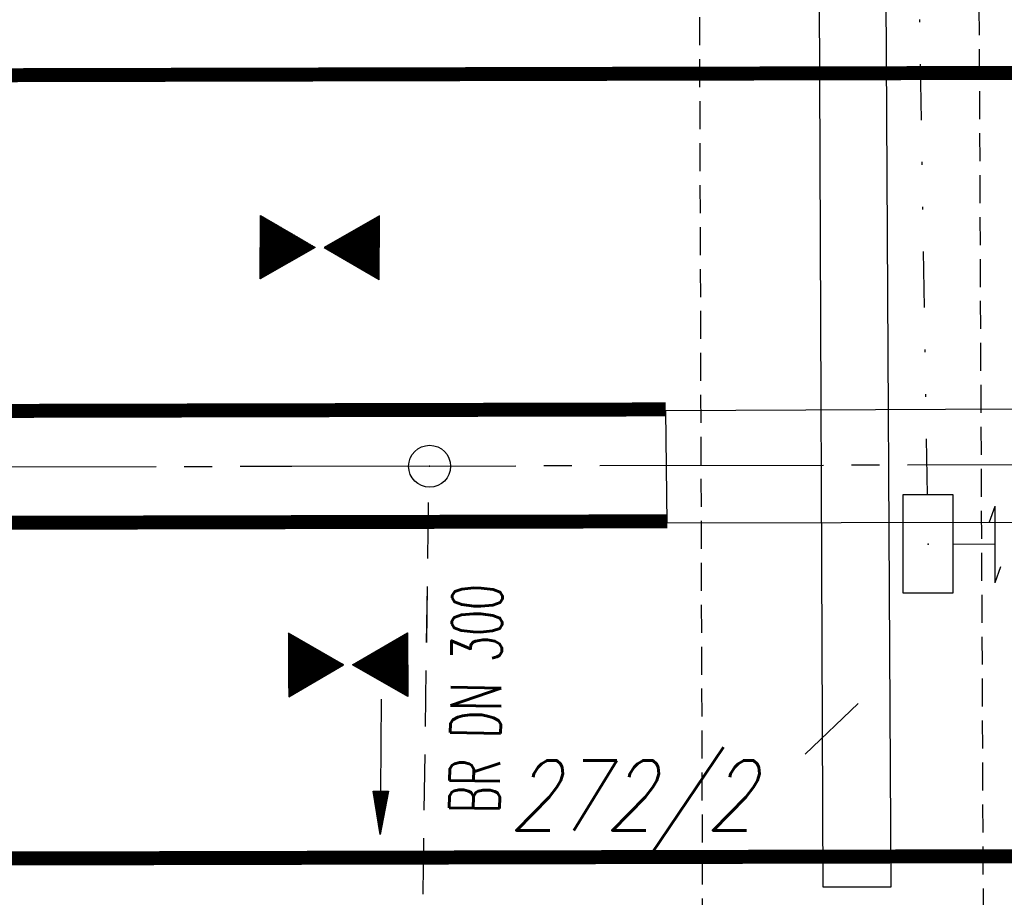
# Model space of a CAD drawing. Extents: x 0 to 1135, y 0 to 420.
# Tile 13 of 116: x 94 to 129, y 186 to 217. Entities that reach past the tile are written whole.
import ezdxf
from ezdxf.enums import TextEntityAlignment as Align

# ---------------------------------------------------------------- set-up
doc = ezdxf.new("R2010")
doc.units = 0
doc.header["$LTSCALE"] = 2
doc.header["$MEASUREMENT"] = 0
for name, pattern in [('ACHSE', [5.5, 4, -0.5, 0.5, -0.5]), ('AUSGEZOGEN', [0]), ('GESTRICH-X2', [1.5, 1, -0.5]), ('GESTRICHELT', [0.75, 0.5, -0.25]), ('GETRENNTX3', [3.25, 1, -0.75, 0, -0.75, 0, -0.75])]:
    doc.linetypes.add(name, pattern=pattern)
doc.layers.get('0').update_dxf_attribs({"color": 8, "linetype": 'AUSGEZOGEN'})
for name, color, linetype in [('ACHSETOP', 250, 'ACHSE'), ('BAUWOTOP', 250, 'AUSGEZOGEN'), ('BAUWUTOP', 250, 'GESTRICHELT'), ('DURCHL', 200, 'GESTRICH-X2'), ('FBRTOP', 8, 'AUSGEZOGEN'), ('FLSTNR', 8, 'AUSGEZOGEN'), ('GEF', 8, 'AUSGEZOGEN'), ('GRENZL', 8, 'AUSGEZOGEN'), ('KANAL', 200, 'GESTRICH-X2'), ('PFEIL', 200, 'CONTINUOUS'), ('SCHSYMBOL', 200, 'AUSGEZOGEN'), ('SIGNATUR', 8, 'AUSGEZOGEN'), ('Telekom', 8, 'GETRENNTX3'), ('TEXTO', 200, 'CONTINUOUS')]:
    doc.layers.add(name, color=color, linetype=linetype)
doc.styles.add('ROMANS', font='romans.shx', dxfattribs={"width": 0.8})

# ---------------------------------------------------------------- blocks, each defined once
blk = doc.blocks.new('GST')
at = {"color": 0}
blk.add_circle((0, 0), 0.75, dxfattribs=at)
blk.add_point((0, 0), dxfattribs=at)
blk = doc.blocks.new('10')
blk.add_blockref('GST', (0, 0))
blk = doc.blocks.new('SK')
for p, q in [((0.816, 2.58), (1.384, 2.379)), ((-1.353, 2.373), (1.384, 2.379)), ((-1.347, 2.379), (-0.78, 2.178)), ((-0.006, 0.873), (0, 2.373))]:
    blk.add_line(p, q)
blk.add_lwpolyline([(-1.761, -0.906), (1.738, -0.908), (1.74, 0.888), (-1.76, 0.89)], close=True)
blk.add_point((0, 0))
blk = doc.blocks.new('PFEIL2')
at = {"color": 0}
for p, q in [((0.88, 0.002), (-2.401, -0.012)), ((0.881, -0.271), (0.879, 0.276)), ((0.879, 0.276), (2.429, 0.009)), ((0.911, 0.27), (0.879, 0.265)), ((0.965, 0.261), (0.879, 0.246)), ((1.019, 0.252), (0.879, 0.228)), ((1.073, 0.242), (0.879, 0.209)), ((1.127, 0.233), (0.879, 0.191)), ((1.181, 0.224), (0.879, 0.172)), ((1.235, 0.214), (0.879, 0.154)), ((1.289, 0.205), (0.879, 0.135)), ((1.343, 0.196), (0.879, 0.117)), ((1.397, 0.187), (0.879, 0.098)), ((1.451, 0.177), (0.879, 0.08)), ((1.505, 0.168), (0.879, 0.061)), ((1.559, 0.159), (0.88, 0.043)), ((1.613, 0.149), (0.88, 0.024)), ((1.668, 0.14), (0.88, 0.006)), ((1.722, 0.131), (0.88, -0.013)), ((1.776, 0.121), (0.88, -0.031)), ((1.83, 0.112), (0.88, -0.05)), ((1.884, 0.103), (0.88, -0.068)), ((1.938, 0.094), (0.88, -0.087)), ((1.992, 0.084), (0.88, -0.105)), ((2.046, 0.075), (0.88, -0.124)), ((2.1, 0.066), (0.88, -0.142)), ((2.154, 0.056), (0.88, -0.161)), ((2.208, 0.047), (0.88, -0.179)), ((2.262, 0.038), (0.881, -0.198)), ((2.316, 0.029), (0.881, -0.216)), ((2.37, 0.019), (0.881, -0.235)), ((2.424, 0.01), (0.881, -0.253)), ((2.429, 0.009), (0.881, -0.271))]:
    blk.add_line(p, q, dxfattribs=at)
blk = doc.blocks.new('*X20')
at = {"color": 0}
for p, q in [((379.636, 182.407), (379.645, 182.415)), ((379.64, 182.401), (379.654, 182.415)), ((379.643, 182.395), (379.663, 182.415)), ((379.646, 182.39), (379.672, 182.415)), ((379.649, 182.384), (379.68, 182.415)), ((379.653, 182.379), (379.689, 182.415)), ((379.656, 182.373), (379.698, 182.415)), ((379.659, 182.367), (379.707, 182.415)), ((379.662, 182.362), (379.716, 182.415)), ((379.665, 182.356), (379.725, 182.415)), ((379.669, 182.351), (379.733, 182.415)), ((379.672, 182.345), (379.742, 182.415)), ((379.675, 182.339), (379.751, 182.415)), ((379.678, 182.334), (379.76, 182.415)), ((379.682, 182.328), (379.769, 182.415)), ((379.685, 182.323), (379.778, 182.415)), ((379.688, 182.317), (379.786, 182.415)), ((379.691, 182.311), (379.795, 182.415)), ((379.695, 182.306), (379.804, 182.415)), ((379.698, 182.3), (379.813, 182.415)), ((379.701, 182.295), (379.822, 182.415)), ((379.704, 182.289), (379.831, 182.415)), ((379.708, 182.283), (379.839, 182.415)), ((379.711, 182.278), (379.848, 182.415)), ((379.714, 182.272), (379.857, 182.415)), ((379.717, 182.267), (379.866, 182.415)), ((379.72, 182.261), (379.875, 182.415)), ((379.724, 182.255), (379.884, 182.415)), ((379.727, 182.25), (379.892, 182.415)), ((379.73, 182.244), (379.901, 182.415)), ((379.733, 182.239), (379.91, 182.415)), ((379.737, 182.233), (379.919, 182.415)), ((379.74, 182.227), (379.928, 182.415)), ((379.743, 182.222), (379.937, 182.415)), ((379.746, 182.216), (379.946, 182.415)), ((379.75, 182.21), (379.954, 182.415)), ((379.753, 182.205), (379.963, 182.415)), ((379.756, 182.199), (379.972, 182.415)), ((379.759, 182.194), (379.981, 182.415)), ((379.763, 182.188), (379.99, 182.415)), ((379.766, 182.182), (379.999, 182.415)), ((379.769, 182.177), (380.007, 182.415)), ((379.772, 182.171), (380.016, 182.415)), ((379.775, 182.166), (380.025, 182.415)), ((379.779, 182.16), (380.034, 182.415)), ((379.782, 182.154), (380.043, 182.415)), ((379.785, 182.149), (380.052, 182.415)), ((379.788, 182.143), (380.06, 182.415)), ((379.792, 182.138), (380.069, 182.415)), ((379.795, 182.132), (380.078, 182.415)), ((379.798, 182.126), (380.087, 182.415)), ((379.801, 182.121), (380.096, 182.415)), ((379.805, 182.115), (380.105, 182.415)), ((379.808, 182.11), (380.113, 182.415)), ((379.811, 182.104), (380.122, 182.415)), ((379.814, 182.098), (380.131, 182.415)), ((379.818, 182.093), (380.14, 182.415)), ((379.821, 182.087), (380.149, 182.415)), ((379.824, 182.082), (380.158, 182.415)), ((379.827, 182.076), (380.166, 182.415)), ((379.83, 182.07), (380.175, 182.415)), ((379.834, 182.065), (380.184, 182.415)), ((379.837, 182.059), (380.193, 182.415)), ((379.84, 182.054), (380.202, 182.415)), ((379.843, 182.048), (380.211, 182.415)), ((379.847, 182.042), (380.22, 182.415)), ((379.85, 182.037), (380.228, 182.415)), ((379.853, 182.031), (380.237, 182.415)), ((379.856, 182.026), (380.246, 182.415)), ((379.86, 182.02), (380.255, 182.415)), ((379.863, 182.014), (380.264, 182.415)), ((379.866, 182.009), (380.273, 182.415)), ((379.869, 182.003), (380.281, 182.415)), ((379.873, 181.998), (380.29, 182.415)), ((379.876, 181.992), (380.299, 182.415)), ((379.879, 181.986), (380.308, 182.415)), ((379.882, 181.981), (380.317, 182.415)), ((379.885, 181.975), (380.326, 182.415)), ((379.889, 181.97), (380.334, 182.415)), ((379.892, 181.964), (380.343, 182.415)), ((379.895, 181.958), (380.352, 182.415)), ((379.898, 181.953), (380.361, 182.415)), ((379.902, 181.947), (380.37, 182.415)), ((379.905, 181.942), (380.379, 182.415)), ((379.908, 181.936), (380.387, 182.415)), ((379.911, 181.93), (380.396, 182.415)), ((379.915, 181.925), (380.405, 182.415)), ((379.918, 181.919), (380.414, 182.415)), ((379.921, 181.914), (380.423, 182.415)), ((379.924, 181.908), (380.432, 182.415)), ((379.928, 181.902), (380.44, 182.415)), ((379.931, 181.897), (380.449, 182.415)), ((379.934, 181.891), (380.458, 182.415)), ((379.937, 181.885), (380.467, 182.415)), ((379.94, 181.88), (380.476, 182.415)), ((379.944, 181.874), (380.485, 182.415)), ((379.947, 181.869), (380.494, 182.415)), ((379.95, 181.863), (380.502, 182.415)), ((379.953, 181.857), (380.511, 182.415)), ((379.957, 181.852), (380.52, 182.415)), ((379.96, 181.846), (380.529, 182.415)), ((379.963, 181.841), (380.538, 182.415)), ((379.966, 181.835), (380.547, 182.415)), ((379.97, 181.829), (380.555, 182.415)), ((379.973, 181.824), (380.564, 182.415)), ((379.976, 181.818), (380.573, 182.415)), ((379.979, 181.813), (380.582, 182.415)), ((379.983, 181.807), (380.591, 182.415)), ((379.986, 181.801), (380.6, 182.415)), ((379.989, 181.796), (380.608, 182.415)), ((379.992, 181.79), (380.617, 182.415)), ((379.995, 181.785), (380.626, 182.415)), ((379.999, 181.779), (380.635, 182.415)), ((380.002, 181.773), (380.644, 182.415)), ((380.005, 181.768), (380.653, 182.415)), ((380.008, 181.762), (380.661, 182.415)), ((380.012, 181.757), (380.67, 182.415)), ((380.015, 181.751), (380.679, 182.415)), ((380.018, 181.745), (380.688, 182.415)), ((380.021, 181.74), (380.697, 182.415)), ((380.025, 181.734), (380.706, 182.415)), ((380.028, 181.729), (380.714, 182.415)), ((380.031, 181.723), (380.723, 182.415)), ((380.034, 181.717), (380.732, 182.415)), ((380.038, 181.712), (380.741, 182.415)), ((380.041, 181.706), (380.75, 182.415)), ((380.044, 181.701), (380.759, 182.415)), ((380.047, 181.695), (380.768, 182.415)), ((380.05, 181.689), (380.776, 182.415)), ((380.054, 181.684), (380.785, 182.415)), ((380.057, 181.678), (380.794, 182.415)), ((380.06, 181.673), (380.803, 182.415)), ((380.063, 181.667), (380.812, 182.415)), ((380.067, 181.661), (380.821, 182.415)), ((380.07, 181.656), (380.829, 182.415)), ((380.073, 181.65), (380.838, 182.415)), ((380.076, 181.645), (380.847, 182.415)), ((380.08, 181.639), (380.856, 182.415)), ((380.083, 181.633), (380.865, 182.415)), ((380.086, 181.628), (380.874, 182.415)), ((380.089, 181.622), (380.882, 182.415)), ((380.093, 181.617), (380.891, 182.415)), ((380.096, 181.611), (380.9, 182.415)), ((380.099, 181.605), (380.909, 182.415)), ((380.102, 181.6), (380.918, 182.415)), ((380.105, 181.594), (380.927, 182.415)), ((380.109, 181.588), (380.935, 182.415)), ((380.112, 181.583), (380.944, 182.415)), ((380.115, 181.577), (380.953, 182.415)), ((380.118, 181.572), (380.962, 182.415)), ((380.122, 181.566), (380.971, 182.415)), ((380.125, 181.56), (380.98, 182.415)), ((380.128, 181.555), (380.988, 182.415)), ((380.131, 181.549), (380.997, 182.415)), ((380.135, 181.544), (381.006, 182.415)), ((380.138, 181.538), (381.015, 182.415)), ((380.141, 181.532), (381.024, 182.415)), ((380.144, 181.527), (381.033, 182.415)), ((380.148, 181.521), (381.042, 182.415)), ((380.151, 181.516), (381.05, 182.415)), ((380.154, 181.51), (381.059, 182.415)), ((380.157, 181.504), (381.068, 182.415)), ((380.16, 181.499), (381.077, 182.415)), ((380.164, 181.493), (381.086, 182.415)), ((380.167, 181.488), (381.095, 182.415)), ((380.17, 181.482), (381.103, 182.415)), ((380.173, 181.476), (381.112, 182.415)), ((380.177, 181.471), (381.121, 182.415)), ((380.18, 181.465), (381.13, 182.415)), ((380.183, 181.46), (381.139, 182.415)), ((380.186, 181.454), (381.148, 182.415)), ((380.19, 181.448), (381.156, 182.415)), ((380.193, 181.443), (381.165, 182.415)), ((380.196, 181.437), (381.174, 182.415)), ((380.199, 181.432), (381.183, 182.415)), ((380.203, 181.426), (381.192, 182.415)), ((380.206, 181.42), (381.201, 182.415)), ((380.209, 181.415), (381.209, 182.415)), ((380.212, 181.409), (381.218, 182.415)), ((380.215, 181.404), (381.227, 182.415)), ((380.219, 181.398), (381.236, 182.415)), ((380.222, 181.392), (381.245, 182.415)), ((380.225, 181.387), (381.254, 182.415)), ((380.228, 181.381), (381.262, 182.415)), ((380.232, 181.376), (381.271, 182.415)), ((380.235, 181.37), (381.28, 182.415)), ((380.238, 181.364), (381.289, 182.415)), ((380.241, 181.359), (381.298, 182.415)), ((380.245, 181.353), (381.307, 182.415)), ((380.248, 181.348), (381.316, 182.415)), ((380.251, 181.342), (381.324, 182.415)), ((380.254, 181.336), (381.333, 182.415)), ((380.258, 181.331), (381.342, 182.415)), ((380.261, 181.325), (381.351, 182.415)), ((380.27, 181.308), (381.344, 182.382)), ((380.274, 181.303), (381.332, 182.361)), ((380.277, 181.297), (381.32, 182.34)), ((380.28, 181.292), (381.308, 182.32)), ((380.283, 181.286), (381.296, 182.299)), ((380.287, 181.28), (381.284, 182.278)), ((380.29, 181.275), (381.272, 182.257)), ((380.293, 181.269), (381.26, 182.236)), ((380.296, 181.263), (381.248, 182.215)), ((380.3, 181.258), (381.236, 182.194)), ((380.303, 181.252), (381.224, 182.173)), ((380.306, 181.247), (381.212, 182.152)), ((380.309, 181.241), (381.2, 182.131)), ((380.313, 181.235), (381.187, 182.11)), ((380.316, 181.23), (381.175, 182.089)), ((380.319, 181.224), (381.163, 182.069)), ((380.322, 181.219), (381.151, 182.048)), ((380.325, 181.213), (381.139, 182.027)), ((380.329, 181.207), (381.127, 182.006)), ((380.332, 181.202), (381.115, 181.985)), ((380.335, 181.196), (381.103, 181.964)), ((380.338, 181.191), (381.091, 181.943)), ((380.342, 181.185), (381.079, 181.922)), ((380.345, 181.179), (381.067, 181.901)), ((380.348, 181.174), (381.055, 181.88)), ((380.351, 181.168), (381.043, 181.859)), ((380.355, 181.163), (381.031, 181.839)), ((380.358, 181.157), (381.018, 181.818)), ((380.361, 181.151), (381.006, 181.797)), ((380.364, 181.146), (380.994, 181.776)), ((380.368, 181.14), (380.982, 181.755)), ((380.371, 181.135), (380.97, 181.734)), ((380.374, 181.129), (380.958, 181.713)), ((380.377, 181.123), (380.946, 181.692)), ((380.38, 181.118), (380.934, 181.671)), ((380.384, 181.112), (380.922, 181.65)), ((380.387, 181.107), (380.91, 181.629)), ((380.39, 181.101), (380.898, 181.608)), ((380.393, 181.095), (380.886, 181.588)), ((380.397, 181.09), (380.874, 181.567)), ((380.4, 181.084), (380.861, 181.546)), ((380.403, 181.079), (380.849, 181.525)), ((380.406, 181.073), (380.837, 181.504)), ((380.41, 181.067), (380.825, 181.483)), ((380.413, 181.062), (380.813, 181.462)), ((380.416, 181.056), (380.801, 181.441)), ((380.419, 181.051), (380.789, 181.42)), ((380.423, 181.045), (380.777, 181.399)), ((380.426, 181.039), (380.765, 181.378)), ((380.429, 181.034), (380.753, 181.358)), ((380.432, 181.028), (380.741, 181.337)), ((380.435, 181.023), (380.729, 181.316)), ((380.439, 181.017), (380.717, 181.295)), ((380.442, 181.011), (380.705, 181.274)), ((380.445, 181.006), (380.692, 181.253)), ((380.448, 181), (380.68, 181.232)), ((380.452, 180.995), (380.668, 181.211)), ((380.455, 180.989), (380.656, 181.19)), ((380.458, 180.983), (380.644, 181.169)), ((380.461, 180.978), (380.632, 181.148)), ((380.465, 180.972), (380.62, 181.127)), ((380.468, 180.966), (380.608, 181.107)), ((380.471, 180.961), (380.596, 181.086)), ((380.474, 180.955), (380.584, 181.065)), ((380.478, 180.95), (380.572, 181.044)), ((380.481, 180.944), (380.56, 181.023)), ((380.484, 180.938), (380.548, 181.002)), ((380.487, 180.933), (380.535, 180.981)), ((380.49, 180.927), (380.523, 180.96)), ((380.494, 180.922), (380.511, 180.939)), ((380.389, 180.481), (380.526, 180.618)), ((380.401, 180.502), (380.523, 180.624)), ((380.414, 180.523), (380.52, 180.63)), ((380.426, 180.544), (380.517, 180.635)), ((380.438, 180.565), (380.513, 180.641)), ((380.45, 180.586), (380.51, 180.646)), ((380.462, 180.607), (380.507, 180.652)), ((380.474, 180.628), (380.504, 180.658)), ((380.486, 180.649), (380.5, 180.663)), ((379.81, 179.478), (380.682, 180.349)), ((379.822, 179.499), (380.678, 180.355)), ((379.834, 179.519), (380.675, 180.361)), ((379.846, 179.54), (380.672, 180.366)), ((379.858, 179.561), (380.669, 180.372)), ((379.87, 179.582), (380.665, 180.378)), ((379.882, 179.603), (380.662, 180.383)), ((379.894, 179.624), (380.659, 180.389)), ((379.906, 179.645), (380.656, 180.394)), ((379.919, 179.666), (380.653, 180.4)), ((379.931, 179.687), (380.649, 180.406)), ((379.943, 179.708), (380.646, 180.411)), ((379.955, 179.729), (380.643, 180.417)), ((379.967, 179.75), (380.64, 180.422)), ((379.979, 179.77), (380.636, 180.428)), ((379.991, 179.791), (380.633, 180.434)), ((380.003, 179.812), (380.63, 180.439)), ((380.015, 179.833), (380.627, 180.445)), ((380.027, 179.854), (380.623, 180.45)), ((380.039, 179.875), (380.62, 180.456)), ((380.051, 179.896), (380.617, 180.462)), ((380.063, 179.917), (380.614, 180.467)), ((380.075, 179.938), (380.61, 180.473)), ((380.088, 179.959), (380.607, 180.478)), ((380.1, 179.98), (380.604, 180.484)), ((380.112, 180), (380.601, 180.49)), ((380.124, 180.021), (380.598, 180.495)), ((380.136, 180.042), (380.594, 180.501)), ((380.148, 180.063), (380.591, 180.506)), ((380.16, 180.084), (380.588, 180.512)), ((380.172, 180.105), (380.585, 180.518)), ((380.184, 180.126), (380.581, 180.523)), ((380.196, 180.147), (380.578, 180.529)), ((380.208, 180.168), (380.575, 180.534)), ((380.22, 180.189), (380.572, 180.54)), ((380.232, 180.21), (380.568, 180.546)), ((380.245, 180.231), (380.565, 180.551)), ((380.257, 180.251), (380.562, 180.557)), ((380.269, 180.272), (380.559, 180.562)), ((380.281, 180.293), (380.555, 180.568)), ((380.293, 180.314), (380.552, 180.574)), ((380.305, 180.335), (380.549, 180.579)), ((380.317, 180.356), (380.546, 180.585)), ((380.329, 180.377), (380.543, 180.59)), ((380.341, 180.398), (380.539, 180.596)), ((380.353, 180.419), (380.536, 180.602)), ((380.365, 180.44), (380.533, 180.607)), ((380.377, 180.461), (380.53, 180.613)), ((379.629, 179.164), (380.73, 180.265)), ((379.641, 179.185), (380.727, 180.271)), ((379.642, 179.169), (380.733, 180.26)), ((379.651, 179.169), (380.737, 180.254)), ((379.653, 179.206), (380.724, 180.277)), ((379.66, 179.169), (380.74, 180.249)), ((379.665, 179.227), (380.72, 180.282)), ((379.669, 179.169), (380.743, 180.243)), ((379.677, 179.248), (380.717, 180.288)), ((379.678, 179.169), (380.746, 180.237)), ((379.686, 179.169), (380.75, 180.232)), ((379.689, 179.269), (380.714, 180.293)), ((379.695, 179.169), (380.753, 180.226)), ((379.701, 179.289), (380.711, 180.299)), ((379.704, 179.169), (380.756, 180.221)), ((379.713, 179.31), (380.708, 180.305)), ((379.713, 179.169), (380.759, 180.215)), ((379.722, 179.169), (380.763, 180.209)), ((379.725, 179.331), (380.704, 180.31)), ((379.731, 179.169), (380.766, 180.204)), ((379.737, 179.352), (380.701, 180.316)), ((379.739, 179.169), (380.769, 180.198)), ((379.748, 179.169), (380.772, 180.193)), ((379.749, 179.373), (380.698, 180.321)), ((379.757, 179.169), (380.775, 180.187)), ((379.762, 179.394), (380.695, 180.327)), ((379.766, 179.169), (380.779, 180.181)), ((379.774, 179.415), (380.691, 180.333)), ((379.775, 179.169), (380.782, 180.176)), ((379.784, 179.169), (380.785, 180.17)), ((379.786, 179.436), (380.688, 180.338)), ((379.792, 179.169), (380.788, 180.165)), ((379.798, 179.457), (380.685, 180.344)), ((379.801, 179.169), (380.792, 180.159)), ((379.81, 179.169), (380.795, 180.153)), ((379.819, 179.169), (380.798, 180.148)), ((379.828, 179.169), (380.801, 180.142)), ((379.837, 179.169), (380.805, 180.137)), ((379.845, 179.169), (380.808, 180.131)), ((379.854, 179.169), (380.811, 180.125)), ((379.863, 179.169), (380.814, 180.12)), ((379.872, 179.169), (380.818, 180.114)), ((379.881, 179.169), (380.821, 180.109)), ((379.89, 179.169), (380.824, 180.103)), ((379.899, 179.169), (380.827, 180.097)), ((379.907, 179.169), (380.83, 180.092)), ((379.916, 179.169), (380.834, 180.086)), ((379.925, 179.169), (380.837, 180.081)), ((379.934, 179.169), (380.84, 180.075)), ((379.943, 179.169), (380.843, 180.069)), ((379.952, 179.169), (380.847, 180.064)), ((379.96, 179.169), (380.85, 180.058)), ((379.969, 179.169), (380.853, 180.052)), ((379.978, 179.169), (380.856, 180.047)), ((379.987, 179.169), (380.86, 180.041)), ((379.996, 179.169), (380.863, 180.036)), ((380.005, 179.169), (380.866, 180.03)), ((380.013, 179.169), (380.869, 180.024)), ((380.022, 179.169), (380.873, 180.019)), ((380.031, 179.169), (380.876, 180.013)), ((380.04, 179.169), (380.879, 180.008)), ((380.049, 179.169), (380.882, 180.002)), ((380.058, 179.169), (380.885, 179.996)), ((380.066, 179.169), (380.889, 179.991)), ((380.075, 179.169), (380.892, 179.985)), ((380.084, 179.169), (380.895, 179.98)), ((380.093, 179.169), (380.898, 179.974)), ((380.102, 179.169), (380.902, 179.968)), ((380.111, 179.169), (380.905, 179.963)), ((380.119, 179.169), (380.908, 179.957)), ((380.128, 179.169), (380.911, 179.952)), ((380.137, 179.169), (380.915, 179.946)), ((380.146, 179.169), (380.918, 179.94)), ((380.155, 179.169), (380.921, 179.935)), ((380.164, 179.169), (380.924, 179.929)), ((380.173, 179.169), (380.928, 179.924)), ((380.181, 179.169), (380.931, 179.918)), ((380.19, 179.169), (380.934, 179.912)), ((380.199, 179.169), (380.937, 179.907)), ((380.208, 179.169), (380.94, 179.901)), ((380.217, 179.169), (380.944, 179.896)), ((380.226, 179.169), (380.947, 179.89)), ((380.234, 179.169), (380.95, 179.884)), ((380.243, 179.169), (380.953, 179.879)), ((380.252, 179.169), (380.957, 179.873)), ((380.261, 179.169), (380.96, 179.868)), ((380.27, 179.169), (380.963, 179.862)), ((380.279, 179.169), (380.966, 179.856)), ((380.287, 179.169), (380.97, 179.851)), ((380.296, 179.169), (380.973, 179.845)), ((380.305, 179.169), (380.976, 179.84)), ((380.314, 179.169), (380.979, 179.834)), ((380.323, 179.169), (380.983, 179.828)), ((380.332, 179.169), (380.986, 179.823)), ((380.34, 179.169), (380.989, 179.817)), ((380.349, 179.169), (380.992, 179.812)), ((380.358, 179.169), (380.995, 179.806)), ((380.367, 179.169), (380.999, 179.8)), ((380.376, 179.169), (381.002, 179.795)), ((380.385, 179.169), (381.005, 179.789)), ((380.394, 179.169), (381.008, 179.784)), ((380.402, 179.169), (381.012, 179.778)), ((380.411, 179.169), (381.015, 179.772)), ((380.42, 179.169), (381.018, 179.767)), ((380.429, 179.169), (381.021, 179.761)), ((380.438, 179.169), (381.025, 179.756)), ((380.447, 179.169), (381.028, 179.75)), ((380.455, 179.169), (381.031, 179.744)), ((380.464, 179.169), (381.034, 179.739)), ((380.473, 179.169), (381.038, 179.733)), ((380.482, 179.169), (381.041, 179.727)), ((380.491, 179.169), (381.044, 179.722)), ((380.5, 179.169), (381.047, 179.716)), ((380.508, 179.169), (381.05, 179.711)), ((380.517, 179.169), (381.054, 179.705)), ((380.526, 179.169), (381.057, 179.699)), ((380.535, 179.169), (381.06, 179.694)), ((380.544, 179.169), (381.063, 179.688)), ((380.553, 179.169), (381.067, 179.683)), ((380.561, 179.169), (381.07, 179.677)), ((380.57, 179.169), (381.073, 179.671)), ((380.579, 179.169), (381.076, 179.666)), ((380.588, 179.169), (381.08, 179.66)), ((380.597, 179.169), (381.083, 179.655)), ((380.606, 179.169), (381.086, 179.649)), ((380.614, 179.169), (381.089, 179.643)), ((380.623, 179.169), (381.093, 179.638)), ((380.632, 179.169), (381.096, 179.632)), ((380.641, 179.169), (381.099, 179.627)), ((380.65, 179.169), (381.102, 179.621)), ((380.659, 179.169), (381.105, 179.615)), ((380.668, 179.169), (381.109, 179.61)), ((380.676, 179.169), (381.112, 179.604)), ((380.685, 179.169), (381.115, 179.599)), ((380.694, 179.169), (381.118, 179.593)), ((380.703, 179.169), (381.122, 179.587)), ((380.712, 179.169), (381.125, 179.582)), ((380.721, 179.169), (381.128, 179.576)), ((380.729, 179.169), (381.131, 179.571)), ((380.738, 179.169), (381.135, 179.565)), ((380.747, 179.169), (381.138, 179.559)), ((380.756, 179.169), (381.141, 179.554)), ((380.765, 179.169), (381.144, 179.548)), ((380.774, 179.169), (381.148, 179.543)), ((380.782, 179.169), (381.151, 179.537)), ((380.791, 179.169), (381.154, 179.531)), ((380.8, 179.169), (381.157, 179.526)), ((380.809, 179.169), (381.16, 179.52)), ((380.818, 179.169), (381.164, 179.515)), ((380.827, 179.169), (381.167, 179.509)), ((380.835, 179.169), (381.17, 179.503)), ((380.844, 179.169), (381.173, 179.498)), ((380.853, 179.169), (381.177, 179.492)), ((380.862, 179.169), (381.18, 179.487)), ((380.871, 179.169), (381.183, 179.481)), ((380.88, 179.169), (381.186, 179.475)), ((380.888, 179.169), (381.19, 179.47)), ((380.897, 179.169), (381.193, 179.464)), ((380.906, 179.169), (381.196, 179.459)), ((380.915, 179.169), (381.199, 179.453)), ((380.924, 179.169), (381.203, 179.447)), ((380.933, 179.169), (381.206, 179.442)), ((380.942, 179.169), (381.209, 179.436)), ((380.95, 179.169), (381.212, 179.43)), ((380.959, 179.169), (381.215, 179.425)), ((380.968, 179.169), (381.219, 179.419)), ((380.977, 179.169), (381.222, 179.414)), ((380.986, 179.169), (381.225, 179.408)), ((380.995, 179.169), (381.228, 179.402)), ((381.003, 179.169), (381.232, 179.397)), ((381.012, 179.169), (381.235, 179.391)), ((381.021, 179.169), (381.238, 179.386)), ((381.03, 179.169), (381.241, 179.38)), ((381.039, 179.169), (381.245, 179.374)), ((381.048, 179.169), (381.248, 179.369)), ((381.056, 179.169), (381.251, 179.363)), ((381.065, 179.169), (381.254, 179.358)), ((381.074, 179.169), (381.258, 179.352)), ((381.083, 179.169), (381.261, 179.346)), ((381.092, 179.169), (381.264, 179.341)), ((381.101, 179.169), (381.267, 179.335)), ((381.109, 179.169), (381.27, 179.33)), ((381.118, 179.169), (381.274, 179.324)), ((381.127, 179.169), (381.277, 179.318)), ((381.136, 179.169), (381.28, 179.313)), ((381.145, 179.169), (381.283, 179.307)), ((381.154, 179.169), (381.287, 179.302)), ((381.162, 179.169), (381.29, 179.296)), ((381.171, 179.169), (381.293, 179.29)), ((381.18, 179.169), (381.296, 179.285)), ((381.189, 179.169), (381.3, 179.279)), ((381.198, 179.169), (381.303, 179.274)), ((381.207, 179.169), (381.306, 179.268)), ((381.216, 179.169), (381.309, 179.262)), ((381.224, 179.169), (381.313, 179.257)), ((381.233, 179.169), (381.316, 179.251)), ((381.242, 179.169), (381.319, 179.246)), ((381.251, 179.169), (381.322, 179.24)), ((381.26, 179.169), (381.325, 179.234)), ((381.269, 179.169), (381.329, 179.229)), ((381.277, 179.169), (381.332, 179.223)), ((381.286, 179.169), (381.335, 179.218)), ((381.295, 179.169), (381.338, 179.212)), ((381.304, 179.169), (381.342, 179.206)), ((381.313, 179.169), (381.345, 179.201)), ((381.322, 179.169), (381.348, 179.195)), ((381.33, 179.169), (381.351, 179.19)), ((381.339, 179.169), (381.355, 179.184)), ((381.348, 179.169), (381.358, 179.178))]:
    blk.add_line(p, q, dxfattribs=at)
blk = doc.blocks.new('TIEFP')
at = {"color": 0}
for points in [[(0.005, 0.151), (-1.131, 2.118), (1.141, 2.118)], [(0.005, -0.172), (-1.131, -2.139), (1.141, -2.139)]]:
    blk.add_lwpolyline(points, close=True, dxfattribs=at)
at = {"color": 0, "xscale": 1.311372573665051, "yscale": 1.311372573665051, "zscale": 1.311372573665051}
blk.add_blockref('*X20', (-498.969, -237.096), dxfattribs=at)

msp = doc.modelspace()

# ---------------------------------------------------------------- linework, layer by layer
at = {"layer": 'ACHSETOP'}
msp.add_lwpolyline([(25, 201.047), (103.855, 201.225), (178.855, 201.395), (253.855, 201.564), (278.854, 201.622), (303.855, 201.678), (328.854, 201.734), (353.854, 201.791), (360.18, 201.803), (378.854, 201.881), (403.854, 202.099), (428.851, 202.446), (453.846, 202.923), (478.839, 203.528), (503.828, 204.264), (528.813, 205.128), (553.794, 206.122), (578.768, 207.244)], dxfattribs=at)
at = {"layer": 'BAUWOTOP'}
for p, q in [((117.212, 203.218), (129.717, 203.272)), ((117.266, 199.194), (117.212, 203.218)), ((129.701, 199.216), (117.266, 199.194))]:
    msp.add_line(p, q, dxfattribs=at)
at = {"layer": 'BAUWUTOP'}
for p, q in [((118.409, 220.273), (118.532, 182.101)), ((128.586, 182.131), (128.409, 220.297))]:
    msp.add_line(p, q, dxfattribs=at)
at = {"layer": 'DURCHL'}
msp.add_line((108.5, 182.925), (108.747, 200.47), dxfattribs=at)
at = {"layer": 'FBRTOP', "const_width": 0.5}
for points in [[(778.203, 222.125, 0.000004), (815.608, 224.799, -0.000002), (853.013, 227.472, -0.000001), (902.886, 231.036, 0.000001), (950, 234.403, 0.000002)], [(778.488, 218.136, 0.000004), (815.893, 220.809, -0.000002), (853.298, 223.482, -0.000001), (903.171, 227.046, 0.000001), (950, 230.392, 0.000002)], [(703.395, 216.78, -0.000001), (715.863, 217.671, 0.000009)], [(703.68, 212.79, -0.000001), (716.148, 213.681, 0.000009)]]:
    msp.add_lwpolyline(points, format="xyb", dxfattribs=at)
for points in [[(103.824, 215.225), (178.823, 215.395), (253.823, 215.564), (278.822, 215.622), (303.823, 215.678), (328.823, 215.734), (353.822, 215.791), (360.138, 215.803), (378.764, 215.881), (403.695, 216.098), (428.62, 216.444), (453.543, 216.92), (478.464, 217.523), (503.38, 218.257), (528.292, 219.119), (553.201, 220.109), (578.103, 221.229)], [(25, 215.047), (103.824, 215.225)], [(25, 203.047), (103.851, 203.225)], [(103.851, 203.225), (117.212, 203.255)], [(25, 199.047), (103.86, 199.225)], [(103.86, 199.225), (117.266, 199.255)], [(103.887, 187.225), (178.887, 187.395), (253.886, 187.564), (278.887, 187.622), (303.887, 187.678), (328.886, 187.734), (353.886, 187.791), (360.223, 187.803), (378.945, 187.881), (404.012, 188.1), (429.082, 188.448), (454.15, 188.926), (479.214, 189.533), (504.276, 190.271), (529.333, 191.138), (554.386, 192.134), (579.432, 193.26)], [(25, 187.047), (103.887, 187.225)]]:
    msp.add_lwpolyline(points, dxfattribs=at)
at = {"layer": 'FLSTNR'}
msp.add_line((122.192, 190.929), (124.092, 192.744), dxfattribs=at)
at = {"layer": 'GRENZL'}
for p, q in [((122.696, 219.176), (122.826, 186.191)), ((125.269, 186.188), (125.09, 219.109)), ((122.826, 186.191), (125.269, 186.188))]:
    msp.add_line(p, q, dxfattribs=at)
at = {"layer": 'KANAL'}
msp.add_line((108.499, 182.926), (108.746, 200.471), dxfattribs=at)
at = {"layer": 'Telekom', "flags": 128}
msp.add_lwpolyline([(126.571, 200.201), (126.243, 220.101), (124.207, 228.108), (120.72, 235.248), (119.056, 237.414), (110.933, 235.436), (98.605, 236.297), (79.899, 237.664), (52.941, 236.082), (25, 234.455)], dxfattribs=at)

# ---------------------------------------------------------------- block references
at = {"layer": 'GEF'}
for p, rotation in [((104.837, 209.04), 89.75624748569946), ((105.871, 194.13), 270.2663117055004)]:
    msp.add_blockref('TIEFP', p, dxfattribs=dict(at, rotation=rotation))
at = {"layer": 'PFEIL', "rotation": 269.1797041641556}
msp.add_blockref('PFEIL2', (107.037, 190.491), dxfattribs=at)
at = {"layer": 'SCHSYMBOL', "rotation": 0.1295054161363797}
msp.add_blockref('10', (108.774, 201.223), dxfattribs=at)
at = {"layer": 'SIGNATUR', "rotation": 270}
msp.add_blockref('SK', (126.6, 198.44), dxfattribs=at)

# ---------------------------------------------------------------- texts
at = {"layer": 'FLSTNR', "style": 'ROMANS', "oblique": 15, "width": 0.8}
msp.add_text('272/2', height=2.5, dxfattribs=at).set_placement((111.62, 188.206))
at = {"layer": 'TEXTO', "style": 'ROMANS', "width": 0.6}
msp.add_text('BR DN 300', height=1.8, rotation=89.1797, dxfattribs=at).set_placement((111.33, 192.902), align=Align.CENTER)

doc.saveas('drawing.dxf')
